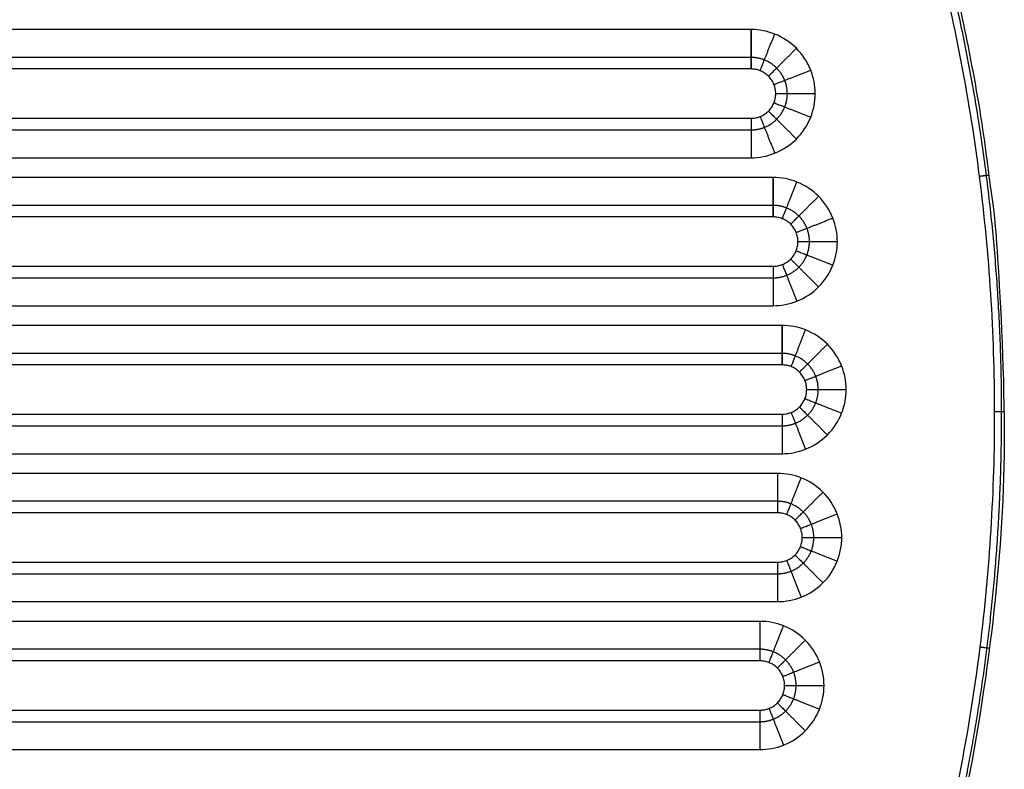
# Model space of a CAD drawing. Header units: millimetres. Extents: x 8795 to 9177, y -191 to 111.
# Tile 11 of 12: x 9078 to 9177, y -36 to 40. Entities that reach past the tile are written whole.
import ezdxf

# ---------------------------------------------------------------- set-up
doc = ezdxf.new("R2010")
doc.units = ezdxf.units.MM
doc.header["$MEASUREMENT"] = 0
doc.layers.add('CONTINUA', color=7, linetype='Continuous', true_color=0x000000)

msp = doc.modelspace()

# ---------------------------------------------------------------- linework, layer by layer
at = {"layer": 'CONTINUA'}
for p, q in [((9151.831, 38.985, -3990.879), (8820.632, 38.985, -3990.879)), ((9151.831, 38.985, -4005.879), (8820.632, 38.985, -4005.879)), ((8820.632, 25.985, -3990.879), (9151.831, 25.985, -3990.879)), ((8820.632, 25.985, -4005.879), (9151.831, 25.985, -4005.879)), ((9154.079, 23.985, -3990.879), (8818.384, 23.985, -3990.879)), ((9154.079, 23.985, -4005.879), (8818.384, 23.985, -4005.879)), ((8818.384, 10.985, -3990.879), (9154.079, 10.985, -3990.879)), ((8818.384, 10.985, -4005.879), (9154.079, 10.985, -4005.879)), ((9154.969, 8.985, -3990.879), (8817.494, 8.985, -3990.879)), ((9154.969, 8.985, -4005.879), (8817.494, 8.985, -4005.879)), ((8817.494, -4.015, -3990.879), (9154.969, -4.015, -3990.879)), ((8817.494, -4.015, -4005.879), (9154.969, -4.015, -4005.879)), ((9154.523, -6.015, -3990.879), (8817.941, -6.015, -3990.879)), ((9154.523, -6.015, -4005.879), (8817.941, -6.015, -4005.879)), ((8817.94, -19.015, -3990.879), (9154.523, -19.015, -3990.879)), ((8817.94, -19.015, -4005.879), (9154.523, -19.015, -4005.879)), ((9152.729, -21.015, -3990.879), (8819.734, -21.015, -3990.879)), ((9152.729, -21.015, -4005.879), (8819.734, -21.015, -4005.879)), ((8819.734, -34.015, -3990.879), (9152.729, -34.015, -3990.879)), ((8819.734, -34.015, -4005.879), (9152.729, -34.015, -4005.879))]:
    msp.add_line(p, q, dxfattribs=at)
for points, weights, degree, knots in [([(9142.116, 110.811, -3991.879), (9177.487, 61.051, -3991.879), (9177.487, 0, -3991.879), (9177.487, -191.256, -3991.879), (8986.232, -191.256, -3991.879), (8794.976, -191.256, -3991.879), (8794.976, 0, -3991.879), (8794.976, 61.051, -3991.879), (8830.348, 110.811, -3991.879)], [1.00022482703, 1.02775268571, 1.16364338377, 0.822820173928, 1.16364344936, 0.822820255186, 1.16364328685, 1.02775268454, 1.00022482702], 2, [0.488709, 0.488709, 0.488709, 119.201011, 119.201011, 416.939551, 416.939551, 714.678021, 714.678021, 833.390358, 833.390358, 833.390358]), ([(9142.116, 110.811, -4004.879), (9177.487, 61.051, -4004.879), (9177.487, 0, -4004.879), (9177.487, -191.256, -4004.879), (8986.232, -191.256, -4004.879), (8794.976, -191.256, -4004.879), (8794.976, 0, -4004.879), (8794.976, 61.051, -4004.879), (8830.348, 110.811, -4004.879)], [1.00022482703, 1.02775268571, 1.16364338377, 0.822820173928, 1.16364344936, 0.822820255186, 1.16364328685, 1.02775268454, 1.00022482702], 2, [0.488709, 0.488709, 0.488709, 119.201011, 119.201011, 416.939551, 416.939551, 714.678021, 714.678021, 833.390358, 833.390358, 833.390358]), ([(9142.116, 110.811, -3998.379), (9177.487, 61.051, -3998.379), (9177.487, 0, -3998.379), (9177.487, -191.256, -3998.379), (8986.232, -191.256, -3998.379), (8794.976, -191.256, -3998.379), (8794.976, 0, -3998.379), (8794.976, 61.051, -3998.379), (8830.348, 110.811, -3998.379)], [1.00022481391, 1.02775265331, 1.16364338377, 0.822820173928, 1.16364344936, 0.822820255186, 1.16364328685, 1.02775265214, 1.00022481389], 2, [-980.831169, -980.831169, -980.831169, -859.984706, -859.984706, -556.893618, -556.893618, -253.802602, -253.802602, -132.956103, -132.956103, -132.956103]), ([(9141.877, 110.641, -3991.172), (9151.122, 97.642, -3991.172), (9162.369, 76.68, -3991.172), (9171.837, 46.832, -3991.172), (9176.181, 23.89, -3991.172), (9177.698, 0.233, -3991.172), (9176.419, -20.491, -3991.172), (9173.612, -37.711, -3991.172), (9169.116, -56.438, -3991.172), (9162.388, -74.883, -3991.172), (9153.427, -92.677, -3991.172), (9145.626, -105.523, -3991.172), (9136.916, -117.617, -3991.172), (9125.913, -130.643, -3991.172), (9112.084, -144.165, -3991.172), (9092.711, -159.238, -3991.172), (9073.407, -170.424, -3991.172), (9055.051, -178.335, -3991.172), (9041.233, -183.063, -3991.172), (9027.276, -186.681, -3991.172), (9013.49, -189.178, -3991.172), (8999.784, -190.642, -3991.172), (8981.714, -191.284, -3991.172), (8963.421, -189.984, -3991.172), (8945.187, -186.681, -3991.172), (8931.23, -183.063, -3991.172), (8917.412, -178.335, -3991.172), (8899.056, -170.424, -3991.172), (8882.874, -161.048, -3991.172), (8868.909, -150.801, -3991.172), (8860.579, -143.935, -3991.172), (8852.651, -136.609, -3991.172), (8840.805, -124.352, -3991.172), (8829.394, -109.734, -3991.172), (8819.037, -92.677, -3991.172), (8812.284, -79.269, -3991.172), (8806.654, -65.505, -3991.172), (8802.201, -51.664, -3991.172), (8798.851, -37.711, -3991.172), (8796.044, -20.491, -3991.172), (8794.765, 0.233, -3991.172), (8796.283, 23.89, -3991.172), (8800.626, 46.832, -3991.172), (8810.094, 76.68, -3991.172), (8821.341, 97.642, -3991.172), (8830.586, 110.641, -3991.172)], [0.853553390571, 0.853553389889, 0.853553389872, 0.853553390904, 0.853553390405, 0.853553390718, 0.853553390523, 0.853553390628, 0.853553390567, 0.853553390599, 0.853553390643, 0.853553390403, 0.853553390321, 0.853553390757, 0.853553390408, 0.853553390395, 0.85355339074, 0.853553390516, 0.85355339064, 0.853553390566, 0.853553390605, 0.853553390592, 0.853553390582, 0.8535533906, 0.85355339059, 0.853553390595, 0.853553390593, 0.853553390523, 0.853553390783, 0.853553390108, 0.853553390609, 0.853553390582, 0.85355339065, 0.853553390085, 0.853553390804, 0.853553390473, 0.853553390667, 0.853553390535, 0.853553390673, 0.853553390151, 0.85355339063, 0.853553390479, 0.853553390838, 0.853553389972, 0.853553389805, 0.853553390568], 3, [0.513881, 0.513881, 0.513881, 0.513881, 48.190147, 71.062629, 93.935112, 117.855406, 141.7757, 155.871978, 169.968256, 199.297847, 214.383214, 229.468582, 244.181882, 258.895183, 280.396141, 301.897099, 332.145904, 346.869636, 361.593369, 375.764529, 389.93569, 403.437615, 416.939541, 443.943385, 458.114543, 472.2857, 487.00943, 501.733159, 531.98196, 542.732438, 553.482916, 564.233394, 574.983872, 604.410472, 619.495841, 634.581209, 649.246006, 663.910804, 678.007083, 692.103363, 716.02366, 739.943957, 762.816439, 785.688921, 833.365184, 833.365184, 833.365184, 833.365184]), ([(9141.877, 110.641, -4005.586), (9151.122, 97.642, -4005.586), (9162.369, 76.68, -4005.586), (9171.837, 46.832, -4005.586), (9176.181, 23.89, -4005.586), (9177.698, 0.233, -4005.586), (9176.419, -20.491, -4005.586), (9173.612, -37.711, -4005.586), (9169.116, -56.438, -4005.586), (9162.388, -74.883, -4005.586), (9153.427, -92.677, -4005.586), (9145.626, -105.523, -4005.586), (9136.916, -117.617, -4005.586), (9125.913, -130.643, -4005.586), (9112.084, -144.165, -4005.586), (9092.711, -159.238, -4005.586), (9073.407, -170.424, -4005.586), (9055.051, -178.335, -4005.586), (9041.233, -183.063, -4005.586), (9027.276, -186.681, -4005.586), (9013.49, -189.178, -4005.586), (8999.784, -190.642, -4005.586), (8981.714, -191.284, -4005.586), (8963.421, -189.984, -4005.586), (8945.187, -186.681, -4005.586), (8931.23, -183.063, -4005.586), (8917.412, -178.335, -4005.586), (8899.056, -170.424, -4005.586), (8882.874, -161.048, -4005.586), (8868.909, -150.801, -4005.586), (8860.579, -143.935, -4005.586), (8852.651, -136.609, -4005.586), (8840.805, -124.352, -4005.586), (8829.394, -109.734, -4005.586), (8819.037, -92.677, -4005.586), (8812.284, -79.269, -4005.586), (8806.654, -65.505, -4005.586), (8802.201, -51.664, -4005.586), (8798.851, -37.711, -4005.586), (8796.044, -20.491, -4005.586), (8794.765, 0.233, -4005.586), (8796.283, 23.89, -4005.586), (8800.626, 46.832, -4005.586), (8810.094, 76.68, -4005.586), (8821.341, 97.642, -4005.586), (8830.586, 110.641, -4005.586)], [0.853553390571, 0.853553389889, 0.853553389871, 0.853553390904, 0.853553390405, 0.853553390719, 0.853553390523, 0.853553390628, 0.853553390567, 0.853553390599, 0.853553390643, 0.853553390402, 0.853553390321, 0.853553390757, 0.853553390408, 0.853553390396, 0.85355339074, 0.853553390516, 0.85355339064, 0.853553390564, 0.853553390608, 0.853553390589, 0.853553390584, 0.853553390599, 0.85355339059, 0.853553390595, 0.853553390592, 0.853553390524, 0.853553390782, 0.853553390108, 0.853553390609, 0.853553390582, 0.853553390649, 0.853553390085, 0.853553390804, 0.853553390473, 0.853553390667, 0.853553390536, 0.853553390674, 0.853553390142, 0.85355339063, 0.853553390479, 0.853553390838, 0.853553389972, 0.853553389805, 0.853553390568], 3, [0.513881, 0.513881, 0.513881, 0.513881, 48.190147, 71.062629, 93.935112, 117.855406, 141.7757, 155.871978, 169.968256, 199.297847, 214.383214, 229.468582, 244.181882, 258.895183, 280.396141, 301.897099, 332.145904, 346.869636, 361.593369, 375.764529, 389.93569, 403.437615, 416.939541, 443.943385, 458.114543, 472.2857, 487.00943, 501.733159, 531.98196, 542.732438, 553.482916, 564.233394, 574.983872, 604.410472, 619.495841, 634.581209, 649.246006, 663.910804, 678.007083, 692.103363, 716.02366, 739.943957, 762.816439, 785.688921, 833.365184, 833.365184, 833.365184, 833.365184]), ([(9151.831, 28.813, -3992.051), (9152.293, 28.813, -3992.051), (9153.254, 28.996, -3992.051), (9154.501, 29.815, -3992.051), (9155.32, 31.062, -3992.051), (9155.591, 32.485, -3992.051), (9155.32, 33.907, -3992.051), (9154.501, 35.154, -3992.051), (9153.254, 35.973, -3992.051), (9152.293, 36.156, -3992.051), (9151.831, 36.156, -3992.051)], [0.853553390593, 0.853553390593, 0.853553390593, 0.853553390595, 0.853553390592, 0.853553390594, 0.853553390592, 0.853553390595, 0.853553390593, 0.853553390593, 0.853553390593], 3, [0, 0, 0, 0, 2.450177, 5.104959, 7.759741, 10.209918, 12.660095, 15.314877, 17.96966, 20.419836, 20.419836, 20.419836, 20.419836]), ([(9151.831, 28.813, -4004.708), (9152.293, 28.813, -4004.708), (9153.254, 28.996, -4004.708), (9154.501, 29.815, -4004.708), (9155.32, 31.062, -4004.708), (9155.591, 32.485, -4004.708), (9155.32, 33.907, -4004.708), (9154.501, 35.154, -4004.708), (9153.254, 35.973, -4004.708), (9152.293, 36.156, -4004.708), (9151.831, 36.156, -4004.708)], [0.853553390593, 0.853553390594, 0.853553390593, 0.853553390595, 0.853553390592, 0.853553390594, 0.853553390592, 0.853553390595, 0.853553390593, 0.853553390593, 0.853553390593], 3, [0, 0, 0, 0, 2.450177, 5.104959, 7.759741, 10.209918, 12.660095, 15.314877, 17.96966, 20.419836, 20.419836, 20.419836, 20.419836]), ([(9151.831, 29.985, -4001.879), (9154.331, 29.985, -4001.879), (9154.331, 32.485, -4001.879), (9154.331, 34.985, -4001.879), (9151.831, 34.985, -4001.879)], [1, 0.707106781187, 1, 0.707106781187, 1], 2, [0, 0, 0, 10.209918, 10.209918, 20.419836, 20.419836, 20.419836]), ([(9151.831, 29.985, -3994.879), (9154.331, 29.985, -3994.879), (9154.331, 32.485, -3994.879), (9154.331, 34.985, -3994.879), (9151.831, 34.985, -3994.879)], [1, 0.707106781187, 1, 0.707106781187, 1], 2, [0.000005, 0.000005, 0.000005, 10.209921, 10.209921, 20.419836, 20.419836, 20.419836]), ([(9151.831, 29.985, -3998.379), (9154.331, 29.985, -3998.379), (9154.331, 32.485, -3998.379), (9154.331, 34.985, -3998.379), (9151.831, 34.985, -3998.379)], [1, 0.707106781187, 1, 0.707106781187, 1], 2, [4128.622064, 4128.622064, 4128.622064, 4132.549055, 4132.549055, 4136.476046, 4136.476046, 4136.476046]), ([(9154.079, 13.813, -3992.051), (9154.541, 13.813, -3992.051), (9155.502, 13.996, -3992.051), (9156.749, 14.815, -3992.051), (9157.568, 16.062, -3992.051), (9157.839, 17.485, -3992.051), (9157.568, 18.907, -3992.051), (9156.749, 20.154, -3992.051), (9155.502, 20.973, -3992.051), (9154.54, 21.156, -3992.051), (9154.079, 21.156, -3992.051)], [0.853553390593, 0.853553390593, 0.853553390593, 0.853553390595, 0.853553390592, 0.853553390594, 0.853553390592, 0.853553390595, 0.853553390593, 0.853553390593, 0.853553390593], 3, [0, 0, 0, 0, 2.450176, 5.104959, 7.759741, 10.209918, 12.660095, 15.314877, 17.969659, 20.419836, 20.419836, 20.419836, 20.419836]), ([(9154.079, 13.813, -4004.708), (9154.541, 13.813, -4004.708), (9155.502, 13.996, -4004.708), (9156.749, 14.815, -4004.708), (9157.568, 16.062, -4004.708), (9157.839, 17.485, -4004.708), (9157.568, 18.907, -4004.708), (9156.749, 20.154, -4004.708), (9155.502, 20.973, -4004.708), (9154.54, 21.156, -4004.708), (9154.079, 21.156, -4004.708)], [0.853553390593, 0.853553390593, 0.853553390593, 0.853553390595, 0.853553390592, 0.853553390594, 0.853553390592, 0.853553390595, 0.853553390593, 0.853553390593, 0.853553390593], 3, [0, 0, 0, 0, 2.450176, 5.104959, 7.759741, 10.209918, 12.660095, 15.314877, 17.969659, 20.419836, 20.419836, 20.419836, 20.419836]), ([(9154.079, 14.985, -4001.879), (9156.579, 14.985, -4001.879), (9156.579, 17.485, -4001.879), (9156.579, 19.985, -4001.879), (9154.079, 19.985, -4001.879)], [1, 0.707106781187, 1, 0.707106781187, 1], 2, [0.000005, 0.000005, 0.000005, 10.209921, 10.209921, 20.419836, 20.419836, 20.419836]), ([(9154.079, 14.985, -3994.879), (9156.579, 14.985, -3994.879), (9156.579, 17.485, -3994.879), (9156.579, 19.985, -3994.879), (9154.079, 19.985, -3994.879)], [1, 0.707106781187, 1, 0.707106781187, 1], 2, [0.000005, 0.000005, 0.000005, 10.209921, 10.209921, 20.419836, 20.419836, 20.419836]), ([(9154.079, 14.985, -3998.379), (9156.579, 14.985, -3998.379), (9156.579, 17.485, -3998.379), (9156.579, 19.985, -3998.379), (9154.079, 19.985, -3998.379)], [1, 0.707106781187, 1, 0.707106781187, 0.999999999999], 2, [9026.692436, 9026.692436, 9026.692436, 9030.619427, 9030.619427, 9034.546418, 9034.546418, 9034.546418]), ([(9154.969, -1.187, -3992.051), (9155.43, -1.187, -3992.051), (9156.392, -1.004, -3992.051), (9157.639, -0.185, -3992.051), (9158.458, 1.062, -3992.051), (9158.729, 2.485, -3992.051), (9158.458, 3.907, -3992.051), (9157.639, 5.154, -3992.051), (9156.392, 5.973, -3992.051), (9155.43, 6.156, -3992.051), (9154.969, 6.156, -3992.051)], [0.853553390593, 0.853553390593, 0.853553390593, 0.853553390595, 0.853553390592, 0.853553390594, 0.853553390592, 0.853553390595, 0.853553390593, 0.853553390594, 0.853553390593], 3, [0.000001, 0.000001, 0.000001, 0.000001, 2.450177, 5.104959, 7.759741, 10.209918, 12.660095, 15.314877, 17.96966, 20.419836, 20.419836, 20.419836, 20.419836]), ([(9154.969, -1.187, -4004.708), (9155.43, -1.187, -4004.708), (9156.392, -1.004, -4004.708), (9157.639, -0.185, -4004.708), (9158.458, 1.062, -4004.708), (9158.729, 2.485, -4004.708), (9158.458, 3.907, -4004.708), (9157.639, 5.154, -4004.708), (9156.392, 5.973, -4004.708), (9155.43, 6.156, -4004.708), (9154.969, 6.156, -4004.708)], [0.853553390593, 0.853553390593, 0.853553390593, 0.853553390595, 0.853553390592, 0.853553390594, 0.853553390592, 0.853553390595, 0.853553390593, 0.853553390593, 0.853553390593], 3, [0, 0, 0, 0, 2.450177, 5.104959, 7.759741, 10.209918, 12.660095, 15.314877, 17.96966, 20.419836, 20.419836, 20.419836, 20.419836]), ([(9154.969, -0.015, -4001.879), (9157.469, -0.015, -4001.879), (9157.469, 2.485, -4001.879), (9157.469, 4.985, -4001.879), (9154.969, 4.985, -4001.879)], [1, 0.707106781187, 1, 0.707106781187, 1], 2, [0.000005, 0.000005, 0.000005, 10.209918, 10.209918, 20.419831, 20.419831, 20.419831]), ([(9154.969, -0.015, -3994.879), (9157.469, -0.015, -3994.879), (9157.469, 2.485, -3994.879), (9157.469, 4.985, -3994.879), (9154.969, 4.985, -3994.879)], [1, 0.707106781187, 1, 0.707106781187, 1], 2, [0, 0, 0, 10.209918, 10.209918, 20.419836, 20.419836, 20.419836]), ([(9154.969, -0.015, -3998.379), (9157.469, -0.015, -3998.379), (9157.469, 2.485, -3998.379), (9157.469, 4.985, -3998.379), (9154.969, 4.985, -3998.379)], [1, 0.707106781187, 1, 0.707106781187, 1], 2, [3450.515004, 3450.515004, 3450.515004, 3454.441995, 3454.441995, 3458.368986, 3458.368986, 3458.368986]), ([(9154.523, -16.187, -3992.051), (9154.984, -16.187, -3992.051), (9155.945, -16.004, -3992.051), (9157.192, -15.185, -3992.051), (9158.011, -13.938, -3992.051), (9158.282, -12.515, -3992.051), (9158.011, -11.093, -3992.051), (9157.192, -9.846, -3992.051), (9155.945, -9.027, -3992.051), (9154.984, -8.844, -3992.051), (9154.523, -8.844, -3992.051)], [0.853553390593, 0.853553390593, 0.853553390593, 0.853553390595, 0.853553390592, 0.853553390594, 0.853553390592, 0.853553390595, 0.853553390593, 0.853553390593, 0.853553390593], 3, [0, 0, 0, 0, 2.450177, 5.104959, 7.759741, 10.209918, 12.660095, 15.314877, 17.96966, 20.419836, 20.419836, 20.419836, 20.419836]), ([(9154.523, -16.187, -4004.708), (9154.984, -16.187, -4004.708), (9155.945, -16.004, -4004.708), (9157.192, -15.185, -4004.708), (9158.011, -13.938, -4004.708), (9158.282, -12.515, -4004.708), (9158.011, -11.093, -4004.708), (9157.192, -9.846, -4004.708), (9155.945, -9.027, -4004.708), (9154.984, -8.844, -4004.708), (9154.523, -8.844, -4004.708)], [0.853553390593, 0.853553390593, 0.853553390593, 0.853553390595, 0.853553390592, 0.853553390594, 0.853553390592, 0.853553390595, 0.853553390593, 0.853553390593, 0.853553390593], 3, [0, 0, 0, 0, 2.450177, 5.104959, 7.759741, 10.209918, 12.660095, 15.314877, 17.96966, 20.419836, 20.419836, 20.419836, 20.419836]), ([(9154.523, -15.015, -4001.879), (9157.023, -15.015, -4001.879), (9157.023, -12.515, -4001.879), (9157.023, -10.015, -4001.879), (9154.523, -10.015, -4001.879)], [1, 0.707106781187, 1, 0.707106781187, 1], 2, [0.000005, 0.000005, 0.000005, 10.209918, 10.209918, 20.419831, 20.419831, 20.419831]), ([(9154.523, -15.015, -3994.879), (9157.023, -15.015, -3994.879), (9157.023, -12.515, -3994.879), (9157.023, -10.015, -3994.879), (9154.523, -10.015, -3994.879)], [1, 0.707106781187, 1, 0.707106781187, 1], 2, [0.000005, 0.000005, 0.000005, 10.209921, 10.209921, 20.419836, 20.419836, 20.419836]), ([(9154.523, -15.015, -3998.379), (9157.023, -15.015, -3998.379), (9157.023, -12.515, -3998.379), (9157.023, -10.015, -3998.379), (9154.523, -10.015, -3998.379)], [1, 0.707106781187, 1, 0.707106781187, 1], 2, [5480.952303, 5480.952303, 5480.952303, 5484.879294, 5484.879294, 5488.806284, 5488.806284, 5488.806284]), ([(9152.729, -31.187, -3992.051), (9153.19, -31.187, -3992.051), (9154.152, -31.004, -3992.051), (9155.399, -30.185, -3992.051), (9156.218, -28.938, -3992.051), (9156.489, -27.515, -3992.051), (9156.218, -26.093, -3992.051), (9155.399, -24.846, -3992.051), (9154.152, -24.027, -3992.051), (9153.19, -23.844, -3992.051), (9152.729, -23.844, -3992.051)], [0.853553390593, 0.853553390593, 0.853553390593, 0.853553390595, 0.853553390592, 0.853553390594, 0.853553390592, 0.853553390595, 0.853553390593, 0.853553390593, 0.853553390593], 3, [0, 0, 0, 0, 2.450177, 5.104959, 7.759741, 10.209918, 12.660095, 15.314877, 17.96966, 20.419836, 20.419836, 20.419836, 20.419836]), ([(9152.729, -31.187, -4004.708), (9153.19, -31.187, -4004.708), (9154.152, -31.004, -4004.708), (9155.399, -30.185, -4004.708), (9156.218, -28.938, -4004.708), (9156.489, -27.515, -4004.708), (9156.218, -26.093, -4004.708), (9155.399, -24.846, -4004.708), (9154.152, -24.027, -4004.708), (9153.19, -23.844, -4004.708), (9152.729, -23.844, -4004.708)], [0.853553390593, 0.853553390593, 0.853553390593, 0.853553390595, 0.853553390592, 0.853553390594, 0.853553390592, 0.853553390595, 0.853553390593, 0.853553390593, 0.853553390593], 3, [0, 0, 0, 0, 2.450177, 5.104959, 7.759741, 10.209918, 12.660095, 15.314877, 17.96966, 20.419837, 20.419837, 20.419837, 20.419837]), ([(9152.729, -30.015, -3994.879), (9155.229, -30.015, -3994.879), (9155.229, -27.515, -3994.879), (9155.229, -25.015, -3994.879), (9152.729, -25.015, -3994.879)], [1, 0.707106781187, 1, 0.707106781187, 1], 2, [0, 0, 0, 10.209916, 10.209916, 20.419831, 20.419831, 20.419831]), ([(9152.729, -30.015, -4001.879), (9155.229, -30.015, -4001.879), (9155.229, -27.515, -4001.879), (9155.229, -25.015, -4001.879), (9152.729, -25.015, -4001.879)], [1, 0.707106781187, 1, 0.707106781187, 1], 2, [0, 0, 0, 10.209916, 10.209916, 20.419831, 20.419831, 20.419831]), ([(9152.729, -30.015, -3998.379), (9155.229, -30.015, -3998.379), (9155.229, -27.515, -3998.379), (9155.229, -25.015, -3998.379), (9152.729, -25.015, -3998.379)], [1, 0.707106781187, 1, 0.707106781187, 1], 2, [2759.856883, 2759.856883, 2759.856883, 2763.783873, 2763.783873, 2767.710864, 2767.710864, 2767.710864])]:
    msp.add_rational_spline(points, weights, degree=degree, knots=knots, dxfattribs=at)
for points, knots in [([(9141.301, 110.231, -3990.879), (9150.511, 97.28, -3990.879), (9161.717, 76.396, -3990.879), (9171.15, 46.659, -3990.879), (9175.477, 23.801, -3990.879), (9176.989, 0.232, -3990.879), (9175.715, -20.415, -3990.879), (9172.918, -37.572, -3990.879), (9168.439, -56.229, -3990.879), (9161.736, -74.606, -3990.879), (9152.808, -92.334, -3990.879), (9145.036, -105.132, -3990.879), (9136.358, -117.181, -3990.879), (9125.396, -130.159, -3990.879), (9111.618, -143.631, -3990.879), (9092.316, -158.648, -3990.879), (9073.084, -169.793, -3990.879), (9054.796, -177.675, -3990.879), (9041.03, -182.385, -3990.879), (9027.124, -185.989, -3990.879), (9013.389, -188.477, -3990.879), (8999.733, -189.936, -3990.879), (8981.731, -190.576, -3990.879), (8963.505, -189.28, -3990.879), (8945.339, -185.989, -3990.879), (8931.434, -182.385, -3990.879), (8917.667, -177.675, -3990.879), (8899.379, -169.793, -3990.879), (8883.257, -160.451, -3990.879), (8869.343, -150.243, -3990.879), (8861.045, -143.402, -3990.879), (8853.146, -136.103, -3990.879), (8844.753, -127.42, -3990.879), (8836.105, -117.181, -3990.879), (8824.487, -101.049, -3990.879), (8814.833, -83.633, -3990.879), (8807.319, -65.262, -3990.879), (8803.602, -53.711, -3990.879), (8801.192, -44.43, -3990.879), (8799.167, -35.251, -3990.879), (8797.39, -24.353, -3990.879), (8796.212, -11.729, -3990.879), (8795.85, 0.232, -3990.879), (8796.241, 12.191, -3990.879), (8797.729, 27.725, -3990.879), (8800.602, 42.907, -3990.879), (8804.778, 57.579, -3990.879), (8809.961, 72.36, -3990.879), (8818.205, 90.3, -3990.879), (8826.608, 103.825, -3990.879), (8831.163, 110.231, -3990.879)], [0.513922, 0.513922, 0.513922, 0.513922, 48.190147, 71.062629, 93.935112, 117.855406, 141.7757, 155.871978, 169.968256, 199.297847, 214.383214, 229.468582, 244.181882, 258.895183, 280.396141, 301.897099, 332.145904, 346.869636, 361.593369, 375.764529, 389.93569, 403.437615, 416.939541, 443.943385, 458.114543, 472.2857, 487.00943, 501.733159, 531.98196, 542.732438, 553.482916, 564.233394, 574.983872, 589.697172, 604.410472, 634.581209, 649.246006, 663.910804, 670.958943, 678.007083, 692.103363, 704.063512, 716.02366, 727.983808, 739.943957, 762.816439, 774.25268, 785.688921, 809.783994, 833.365207, 833.365207, 833.365207, 833.365207]), ([(9141.301, 110.231, -4005.879), (9150.511, 97.28, -4005.879), (9161.717, 76.396, -4005.879), (9171.15, 46.659, -4005.879), (9175.477, 23.801, -4005.879), (9176.989, 0.232, -4005.879), (9175.715, -20.415, -4005.879), (9172.918, -37.572, -4005.879), (9168.439, -56.229, -4005.879), (9161.736, -74.606, -4005.879), (9152.808, -92.334, -4005.879), (9145.036, -105.132, -4005.879), (9136.358, -117.181, -4005.879), (9125.396, -130.159, -4005.879), (9111.618, -143.631, -4005.879), (9092.316, -158.648, -4005.879), (9073.084, -169.793, -4005.879), (9054.796, -177.675, -4005.879), (9041.03, -182.385, -4005.879), (9027.124, -185.989, -4005.879), (9013.389, -188.477, -4005.879), (8999.733, -189.936, -4005.879), (8981.731, -190.576, -4005.879), (8963.505, -189.28, -4005.879), (8945.339, -185.989, -4005.879), (8931.434, -182.385, -4005.879), (8917.667, -177.675, -4005.879), (8899.379, -169.793, -4005.879), (8883.257, -160.451, -4005.879), (8869.343, -150.243, -4005.879), (8861.045, -143.402, -4005.879), (8853.146, -136.103, -4005.879), (8844.753, -127.42, -4005.879), (8836.105, -117.181, -4005.879), (8824.487, -101.049, -4005.879), (8814.833, -83.633, -4005.879), (8807.319, -65.262, -4005.879), (8803.602, -53.711, -4005.879), (8801.192, -44.43, -4005.879), (8799.167, -35.251, -4005.879), (8797.39, -24.353, -4005.879), (8796.212, -11.729, -4005.879), (8795.85, 0.232, -4005.879), (8796.241, 12.191, -4005.879), (8797.729, 27.725, -4005.879), (8800.602, 42.907, -4005.879), (8804.778, 57.579, -4005.879), (8809.961, 72.36, -4005.879), (8818.205, 90.3, -4005.879), (8826.608, 103.825, -4005.879), (8831.163, 110.231, -4005.879)], [0.513922, 0.513922, 0.513922, 0.513922, 48.190147, 71.062629, 93.935112, 117.855406, 141.7757, 155.871978, 169.968256, 199.297847, 214.383214, 229.468582, 244.181882, 258.895183, 280.396141, 301.897099, 332.145904, 346.869636, 361.593369, 375.764529, 389.93569, 403.437615, 416.939541, 443.943385, 458.114543, 472.2857, 487.00943, 501.733159, 531.98196, 542.732438, 553.482916, 564.233394, 574.983872, 589.697172, 604.410472, 634.581209, 649.246006, 663.910804, 670.958943, 678.007083, 692.103363, 704.063512, 716.02366, 727.983808, 739.943957, 762.816439, 774.25268, 785.688921, 809.783994, 833.365207, 833.365207, 833.365207, 833.365207]), ([(9151.831, 25.985, -3990.879), (9152.648, 25.984, -3990.879), (9154.35, 26.309, -3990.879), (9156.557, 27.758, -3990.879), (9158.007, 29.966, -3990.879), (9158.487, 32.485, -3990.879), (9158.007, 35.003, -3990.879), (9156.557, 37.211, -3990.879), (9154.35, 38.66, -3990.879), (9152.648, 38.985, -3990.879), (9151.831, 38.985, -3990.879)], [0, 0, 0, 0, 2.450177, 5.104959, 7.759741, 10.209918, 12.660095, 15.314877, 17.96966, 20.419836, 20.419836, 20.419836, 20.419836]), ([(9151.831, 25.985, -4005.879), (9152.648, 25.984, -4005.879), (9154.35, 26.309, -4005.879), (9156.557, 27.758, -4005.879), (9158.007, 29.966, -4005.879), (9158.487, 32.485, -4005.879), (9158.007, 35.003, -4005.879), (9156.557, 37.211, -4005.879), (9154.35, 38.66, -4005.879), (9152.648, 38.985, -4005.879), (9151.831, 38.985, -4005.879)], [0, 0, 0, 0, 2.450177, 5.104959, 7.759741, 10.209918, 12.660095, 15.314877, 17.96966, 20.419836, 20.419836, 20.419836, 20.419836]), ([(9154.079, 10.985, -3990.879), (9154.896, 10.984, -3990.879), (9156.598, 11.309, -3990.879), (9158.805, 12.758, -3990.879), (9160.255, 14.966, -3990.879), (9160.735, 17.485, -3990.879), (9160.255, 20.003, -3990.879), (9158.805, 22.211, -3990.879), (9156.597, 23.66, -3990.879), (9154.896, 23.985, -3990.879), (9154.079, 23.985, -3990.879)], [0, 0, 0, 0, 2.450176, 5.104959, 7.759741, 10.209918, 12.660095, 15.314877, 17.969659, 20.419836, 20.419836, 20.419836, 20.419836]), ([(9154.079, 10.985, -4005.879), (9154.896, 10.984, -4005.879), (9156.598, 11.309, -4005.879), (9158.805, 12.758, -4005.879), (9160.255, 14.966, -4005.879), (9160.735, 17.485, -4005.879), (9160.255, 20.003, -4005.879), (9158.805, 22.211, -4005.879), (9156.597, 23.66, -4005.879), (9154.896, 23.985, -4005.879), (9154.079, 23.985, -4005.879)], [0, 0, 0, 0, 2.450176, 5.104959, 7.759741, 10.209918, 12.660095, 15.314877, 17.969659, 20.419836, 20.419836, 20.419836, 20.419836]), ([(9154.969, -4.015, -3990.879), (9155.786, -4.016, -3990.879), (9157.487, -3.691, -3990.879), (9159.695, -2.242, -3990.879), (9161.145, -0.034, -3990.879), (9161.625, 2.485, -3990.879), (9161.145, 5.003, -3990.879), (9159.695, 7.211, -3990.879), (9157.487, 8.66, -3990.879), (9155.786, 8.985, -3990.879), (9154.969, 8.985, -3990.879)], [0.000001, 0.000001, 0.000001, 0.000001, 2.450177, 5.104959, 7.759741, 10.209918, 12.660095, 15.314877, 17.96966, 20.419836, 20.419836, 20.419836, 20.419836]), ([(9154.969, -4.015, -4005.879), (9155.786, -4.016, -4005.879), (9157.487, -3.691, -4005.879), (9159.695, -2.242, -4005.879), (9161.145, -0.034, -4005.879), (9161.625, 2.485, -4005.879), (9161.145, 5.003, -4005.879), (9159.695, 7.211, -4005.879), (9157.487, 8.66, -4005.879), (9155.786, 8.985, -4005.879), (9154.969, 8.985, -4005.879)], [0, 0, 0, 0, 2.450177, 5.104959, 7.759741, 10.209918, 12.660095, 15.314877, 17.96966, 20.419836, 20.419836, 20.419836, 20.419836]), ([(9154.523, -19.015, -3990.879), (9155.339, -19.016, -3990.879), (9157.041, -18.691, -3990.879), (9159.249, -17.242, -3990.879), (9160.699, -15.034, -3990.879), (9161.178, -12.515, -3990.879), (9160.699, -9.997, -3990.879), (9159.249, -7.789, -3990.879), (9157.041, -6.34, -3990.879), (9155.339, -6.015, -3990.879), (9154.523, -6.015, -3990.879)], [0, 0, 0, 0, 2.450177, 5.104959, 7.759741, 10.209918, 12.660095, 15.314877, 17.96966, 20.419836, 20.419836, 20.419836, 20.419836]), ([(9154.523, -19.015, -4005.879), (9155.339, -19.016, -4005.879), (9157.041, -18.691, -4005.879), (9159.249, -17.242, -4005.879), (9160.699, -15.034, -4005.879), (9161.178, -12.515, -4005.879), (9160.699, -9.997, -4005.879), (9159.249, -7.789, -4005.879), (9157.041, -6.34, -4005.879), (9155.339, -6.015, -4005.879), (9154.523, -6.015, -4005.879)], [0, 0, 0, 0, 2.450177, 5.104959, 7.759741, 10.209918, 12.660095, 15.314877, 17.96966, 20.419836, 20.419836, 20.419836, 20.419836]), ([(9152.729, -34.015, -3990.879), (9153.546, -34.016, -3990.879), (9155.247, -33.691, -3990.879), (9157.455, -32.242, -3990.879), (9158.905, -30.034, -3990.879), (9159.385, -27.515, -3990.879), (9158.905, -24.997, -3990.879), (9157.455, -22.789, -3990.879), (9155.247, -21.34, -3990.879), (9153.546, -21.015, -3990.879), (9152.729, -21.015, -3990.879)], [0, 0, 0, 0, 2.450177, 5.104959, 7.759741, 10.209918, 12.660095, 15.314877, 17.96966, 20.419836, 20.419836, 20.419836, 20.419836]), ([(9152.729, -34.015, -4005.879), (9153.546, -34.016, -4005.879), (9155.247, -33.691, -4005.879), (9157.455, -32.242, -4005.879), (9158.905, -30.034, -4005.879), (9159.385, -27.515, -4005.879), (9158.905, -24.997, -4005.879), (9157.455, -22.789, -4005.879), (9155.247, -21.34, -4005.879), (9153.546, -21.015, -4005.879), (9152.729, -21.015, -4005.879)], [0, 0, 0, 0, 2.450177, 5.104959, 7.759741, 10.209918, 12.660095, 15.314877, 17.96966, 20.419837, 20.419837, 20.419837, 20.419837])]:
    msp.add_open_spline(points, degree=3, knots=knots, dxfattribs=at)
for points, weights in [([(9151.831, 38.985, -3990.879), (9151.831, 34.985, -3990.879), (9151.831, 34.985, -3994.879)], [1, 0.707106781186, 1]), ([(9151.831, 34.985, -4001.879), (9151.831, 34.985, -4005.879), (9151.831, 38.985, -4005.879)], [1, 0.707106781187, 1]), ([(9152.752, 34.809, -3994.879), (9152.752, 34.809, -3990.879), (9154.224, 38.528, -3990.879)], [1, 0.707106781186, 1]), ([(9152.752, 34.809, -4001.879), (9152.752, 34.809, -4005.879), (9154.224, 38.528, -4005.879)], [1, 0.707106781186, 1]), ([(9153.599, 34.252, -3994.879), (9153.599, 34.252, -3990.879), (9156.428, 37.081, -3990.879)], [1, 0.707106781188, 1]), ([(9153.599, 34.252, -4001.879), (9153.599, 34.252, -4005.879), (9156.428, 37.081, -4005.879)], [1, 0.707106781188, 1]), ([(9154.156, 33.405, -3994.879), (9154.156, 33.405, -3990.879), (9157.875, 34.877, -3990.879)], [1, 0.707106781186, 1]), ([(9154.156, 33.405, -4001.879), (9154.156, 33.405, -4005.879), (9157.875, 34.877, -4005.879)], [1, 0.707106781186, 1]), ([(9154.331, 32.485, -3994.879), (9154.331, 32.485, -3990.879), (9158.332, 32.485, -3990.879)], [1, 0.707106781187, 1]), ([(9154.331, 32.485, -4001.879), (9154.331, 32.485, -4005.879), (9158.332, 32.485, -4005.879)], [1, 0.707106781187, 1]), ([(9154.156, 31.564, -3994.879), (9154.156, 31.564, -3990.879), (9157.875, 30.092, -3990.879)], [1, 0.707106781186, 1]), ([(9154.156, 31.564, -4001.879), (9154.156, 31.564, -4005.879), (9157.875, 30.092, -4005.879)], [1, 0.707106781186, 1]), ([(9151.831, 29.985, -3994.879), (9151.831, 29.985, -3990.879), (9151.831, 25.985, -3990.879)], [1, 0.707106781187, 1]), ([(9151.831, 29.985, -4001.879), (9151.831, 29.985, -4005.879), (9151.831, 25.985, -4005.879)], [1, 0.707106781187, 1]), ([(9152.752, 30.16, -3994.879), (9152.752, 30.16, -3990.879), (9154.224, 26.441, -3990.879)], [1, 0.707106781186, 1]), ([(9152.752, 30.16, -4001.879), (9152.752, 30.16, -4005.879), (9154.224, 26.441, -4005.879)], [1, 0.707106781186, 1]), ([(9153.599, 30.717, -3994.879), (9153.599, 30.717, -3990.879), (9156.428, 27.888, -3990.879)], [1, 0.707106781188, 1]), ([(9153.599, 30.717, -4001.879), (9153.599, 30.717, -4005.879), (9156.428, 27.888, -4005.879)], [1, 0.707106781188, 1]), ([(9154.079, 19.985, -3994.879), (9154.079, 19.985, -3990.879), (9154.079, 23.985, -3990.879)], [1, 0.707106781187, 1]), ([(9154.079, 23.985, -4005.879), (9154.079, 19.985, -4005.879), (9154.079, 19.985, -4001.879)], [1, 0.707106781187, 1]), ([(9175.949, 24.214, -3991.879), (9175.949, 24.214, -3990.879), (9174.957, 24.087, -3990.879)], [1, 0.707106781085, 1]), ([(9175.949, 24.214, -4004.879), (9175.949, 24.214, -4005.879), (9174.957, 24.087, -4005.879)], [1, 0.707106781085, 1]), ([(9154.999, 19.809, -3994.879), (9154.999, 19.809, -3990.879), (9156.472, 23.528, -3990.879)], [1, 0.707106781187, 1]), ([(9154.999, 19.809, -4001.879), (9154.999, 19.809, -4005.879), (9156.472, 23.528, -4005.879)], [1, 0.707106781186, 1]), ([(9155.847, 19.252, -3994.879), (9155.847, 19.252, -3990.879), (9158.676, 22.081, -3990.879)], [1, 0.707106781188, 1]), ([(9155.847, 19.252, -4001.879), (9155.847, 19.252, -4005.879), (9158.676, 22.081, -4005.879)], [1, 0.707106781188, 1]), ([(9156.404, 18.405, -3994.879), (9156.404, 18.405, -3990.879), (9160.123, 19.877, -3990.879)], [1, 0.707106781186, 1]), ([(9156.404, 18.405, -4001.879), (9156.404, 18.405, -4005.879), (9160.123, 19.877, -4005.879)], [1, 0.707106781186, 1]), ([(9156.579, 17.485, -3994.879), (9156.579, 17.485, -3990.879), (9160.579, 17.485, -3990.879)], [1, 0.707106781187, 1]), ([(9156.579, 17.485, -4001.879), (9156.579, 17.485, -4005.879), (9160.579, 17.485, -4005.879)], [1, 0.707106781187, 1]), ([(9156.404, 16.564, -3994.879), (9156.404, 16.564, -3990.879), (9160.123, 15.092, -3990.879)], [1, 0.707106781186, 1]), ([(9156.404, 16.564, -4001.879), (9156.404, 16.564, -4005.879), (9160.123, 15.092, -4005.879)], [1, 0.707106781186, 1]), ([(9154.079, 14.985, -3994.879), (9154.079, 14.985, -3990.879), (9154.079, 10.985, -3990.879)], [1, 0.707106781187, 1]), ([(9154.079, 14.985, -4001.879), (9154.079, 14.985, -4005.879), (9154.079, 10.985, -4005.879)], [1, 0.707106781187, 1]), ([(9154.079, 14.985, -3994.879), (9154.079, 14.985, -3990.879), (9154.079, 10.985, -3990.879)], [1, 0.707106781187, 1]), ([(9154.079, 14.985, -4001.879), (9154.079, 14.985, -4005.879), (9154.079, 10.985, -4005.879)], [1, 0.707106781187, 1]), ([(9154.999, 15.16, -3994.879), (9154.999, 15.16, -3990.879), (9156.472, 11.441, -3990.879)], [1, 0.707106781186, 1]), ([(9154.999, 15.16, -4001.879), (9154.999, 15.16, -4005.879), (9156.472, 11.441, -4005.879)], [1, 0.707106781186, 1]), ([(9155.847, 15.717, -3994.879), (9155.847, 15.717, -3990.879), (9158.676, 12.888, -3990.879)], [1, 0.707106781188, 1]), ([(9155.847, 15.717, -4001.879), (9155.847, 15.717, -4005.879), (9158.676, 12.888, -4005.879)], [1, 0.707106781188, 1]), ([(9154.969, 8.985, -4005.879), (9154.969, 4.985, -4005.879), (9154.969, 4.985, -4001.879)], [1, 0.707106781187, 1]), ([(9154.969, 4.985, -3994.879), (9154.969, 4.985, -3990.879), (9154.969, 8.985, -3990.879)], [1, 0.707106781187, 1]), ([(9155.889, 4.809, -3994.879), (9155.889, 4.809, -3990.879), (9157.362, 8.528, -3990.879)], [1, 0.707106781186, 1]), ([(9155.889, 4.809, -4001.879), (9155.889, 4.809, -4005.879), (9157.362, 8.528, -4005.879)], [1, 0.707106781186, 1]), ([(9156.737, 4.252, -3994.879), (9156.737, 4.252, -3990.879), (9159.566, 7.081, -3990.879)], [1, 0.707106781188, 1]), ([(9156.737, 4.252, -4001.879), (9156.737, 4.252, -4005.879), (9159.566, 7.081, -4005.879)], [1, 0.707106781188, 1]), ([(9157.294, 3.405, -3994.879), (9157.294, 3.405, -3990.879), (9161.013, 4.877, -3990.879)], [1, 0.707106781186, 1]), ([(9157.294, 3.405, -4001.879), (9157.294, 3.405, -4005.879), (9161.013, 4.877, -4005.879)], [1, 0.707106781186, 1]), ([(9157.469, 2.485, -3994.879), (9157.469, 2.485, -3990.879), (9161.469, 2.485, -3990.879)], [1, 0.707106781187, 1]), ([(9157.469, 2.485, -4001.879), (9157.469, 2.485, -4005.879), (9161.469, 2.485, -4005.879)], [1, 0.707106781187, 1]), ([(9157.294, 1.564, -3994.879), (9157.294, 1.564, -3990.879), (9161.013, 0.092, -3990.879)], [1, 0.707106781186, 1]), ([(9157.294, 1.564, -4001.879), (9157.294, 1.564, -4005.879), (9161.013, 0.092, -4005.879)], [1, 0.707106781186, 1]), ([(9155.889, 0.16, -3994.879), (9155.889, 0.16, -3990.879), (9157.362, -3.559, -3990.879)], [1, 0.707106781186, 1]), ([(9155.889, 0.16, -4001.879), (9155.889, 0.16, -4005.879), (9157.362, -3.559, -4005.879)], [1, 0.707106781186, 1]), ([(9156.737, 0.717, -3994.879), (9156.737, 0.717, -3990.879), (9159.566, -2.112, -3990.879)], [1, 0.707106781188, 1]), ([(9156.737, 0.717, -4001.879), (9156.737, 0.717, -4005.879), (9159.566, -2.112, -4005.879)], [1, 0.707106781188, 1]), ([(9177.487, 0.233, -3991.879), (9177.487, 0.233, -3990.879), (9176.487, 0.231, -3990.879)], [1, 0.707106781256, 1]), ([(9177.487, 0.233, -4004.879), (9177.487, 0.233, -4005.879), (9176.487, 0.231, -4005.879)], [1, 0.707106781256, 1]), ([(9154.969, -0.015, -3994.879), (9154.969, -0.015, -3990.879), (9154.969, -4.015, -3990.879)], [1, 0.707106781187, 1]), ([(9154.969, -0.015, -4001.879), (9154.969, -0.015, -4005.879), (9154.969, -4.015, -4005.879)], [1, 0.707106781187, 1]), ([(9154.523, -6.015, -3990.879), (9154.523, -10.015, -3990.879), (9154.523, -10.015, -3994.879)], [1, 0.707106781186, 1]), ([(9154.523, -6.015, -4005.879), (9154.523, -10.015, -4005.879), (9154.523, -10.015, -4001.879)], [1, 0.707106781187, 1]), ([(9155.443, -10.191, -3994.879), (9155.443, -10.191, -3990.879), (9156.915, -6.472, -3990.879)], [1, 0.707106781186, 1]), ([(9155.443, -10.191, -4001.879), (9155.443, -10.191, -4005.879), (9156.915, -6.472, -4005.879)], [1, 0.707106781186, 1]), ([(9156.291, -10.748, -3994.879), (9156.291, -10.748, -3990.879), (9159.119, -7.919, -3990.879)], [1, 0.707106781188, 1]), ([(9156.291, -10.748, -4001.879), (9156.291, -10.748, -4005.879), (9159.119, -7.919, -4005.879)], [1, 0.707106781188, 1]), ([(9156.847, -11.595, -3994.879), (9156.847, -11.595, -3990.879), (9160.567, -10.123, -3990.879)], [1, 0.707106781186, 1]), ([(9156.847, -11.595, -4001.879), (9156.847, -11.595, -4005.879), (9160.567, -10.123, -4005.879)], [1, 0.707106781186, 1]), ([(9157.023, -12.515, -3994.879), (9157.023, -12.515, -3990.879), (9161.023, -12.515, -3990.879)], [1, 0.707106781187, 1]), ([(9157.023, -12.515, -4001.879), (9157.023, -12.515, -4005.879), (9161.023, -12.515, -4005.879)], [1, 0.707106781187, 1]), ([(9156.847, -13.436, -3994.879), (9156.847, -13.436, -3990.879), (9160.567, -14.908, -3990.879)], [1, 0.707106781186, 1]), ([(9156.847, -13.436, -4001.879), (9156.847, -13.436, -4005.879), (9160.567, -14.908, -4005.879)], [1, 0.707106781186, 1]), ([(9155.443, -14.84, -3994.879), (9155.443, -14.84, -3990.879), (9156.915, -18.559, -3990.879)], [1, 0.707106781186, 1]), ([(9155.443, -14.84, -4001.879), (9155.443, -14.84, -4005.879), (9156.915, -18.559, -4005.879)], [1, 0.707106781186, 1]), ([(9156.291, -14.283, -3994.879), (9156.291, -14.283, -3990.879), (9159.119, -17.112, -3990.879)], [1, 0.707106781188, 1]), ([(9156.291, -14.283, -4001.879), (9156.291, -14.283, -4005.879), (9159.119, -17.112, -4005.879)], [1, 0.707106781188, 1]), ([(9154.523, -15.015, -3994.879), (9154.523, -15.015, -3990.879), (9154.523, -19.015, -3990.879)], [1, 0.707106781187, 1]), ([(9154.523, -15.015, -4001.879), (9154.523, -15.015, -4005.879), (9154.523, -19.015, -4005.879)], [1, 0.707106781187, 1]), ([(9152.729, -21.015, -3990.879), (9152.729, -25.015, -3990.879), (9152.729, -25.015, -3994.879)], [1, 0.707106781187, 1]), ([(9152.729, -21.015, -4005.879), (9152.729, -25.015, -4005.879), (9152.729, -25.015, -4001.879)], [1, 0.707106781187, 1]), ([(9153.649, -25.191, -3994.879), (9153.649, -25.191, -3990.879), (9155.122, -21.472, -3990.879)], [1, 0.707106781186, 1]), ([(9153.649, -25.191, -4001.879), (9153.649, -25.191, -4005.879), (9155.122, -21.472, -4005.879)], [1, 0.707106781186, 1]), ([(9154.497, -25.748, -3994.879), (9154.497, -25.748, -3990.879), (9157.326, -22.919, -3990.879)], [1, 0.707106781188, 1]), ([(9154.497, -25.748, -4001.879), (9154.497, -25.748, -4005.879), (9157.326, -22.919, -4005.879)], [1, 0.707106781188, 1]), ([(9176.007, -23.752, -3991.879), (9176.007, -23.752, -3990.879), (9175.015, -23.628, -3990.879)], [1, 0.70710678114, 1]), ([(9176.007, -23.752, -4004.879), (9176.007, -23.752, -4005.879), (9175.015, -23.628, -4005.879)], [1, 0.70710678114, 1]), ([(9155.054, -26.595, -3994.879), (9155.054, -26.595, -3990.879), (9158.773, -25.123, -3990.879)], [1, 0.707106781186, 1]), ([(9155.054, -26.595, -4001.879), (9155.054, -26.595, -4005.879), (9158.773, -25.123, -4005.879)], [1, 0.707106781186, 1]), ([(9155.229, -27.515, -3994.879), (9155.229, -27.515, -3990.879), (9159.229, -27.515, -3990.879)], [1, 0.707106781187, 1]), ([(9155.229, -27.515, -4001.879), (9155.229, -27.515, -4005.879), (9159.229, -27.515, -4005.879)], [1, 0.707106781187, 1]), ([(9155.054, -28.436, -3994.879), (9155.054, -28.436, -3990.879), (9158.773, -29.908, -3990.879)], [1, 0.707106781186, 1]), ([(9155.054, -28.436, -4001.879), (9155.054, -28.436, -4005.879), (9158.773, -29.908, -4005.879)], [1, 0.707106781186, 1]), ([(9153.649, -29.84, -3994.879), (9153.649, -29.84, -3990.879), (9155.122, -33.559, -3990.879)], [1, 0.707106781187, 1]), ([(9153.649, -29.84, -4001.879), (9153.649, -29.84, -4005.879), (9155.122, -33.559, -4005.879)], [1, 0.707106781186, 1]), ([(9154.497, -29.283, -3994.879), (9154.497, -29.283, -3990.879), (9157.326, -32.112, -3990.879)], [1, 0.707106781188, 1]), ([(9154.497, -29.283, -4001.879), (9154.497, -29.283, -4005.879), (9157.326, -32.112, -4005.879)], [1, 0.707106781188, 1]), ([(9152.729, -30.015, -3994.879), (9152.729, -30.015, -3990.879), (9152.729, -34.015, -3990.879)], [1, 0.707106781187, 1]), ([(9152.729, -30.015, -4001.879), (9152.729, -30.015, -4005.879), (9152.729, -34.015, -4005.879)], [1, 0.707106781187, 1])]:
    msp.add_rational_spline(points, weights, degree=2, dxfattribs=at)
for points in [[(9151.831, 36.156, -3992.051), (8986.232, 36.156, -3992.051), (8820.632, 36.156, -3992.051)], [(9151.831, 36.156, -4004.708), (8986.232, 36.156, -4004.708), (8820.632, 36.156, -4004.708)], [(9151.831, 34.985, -3994.879), (8986.232, 34.985, -3994.879), (8820.632, 34.985, -3994.879)], [(9151.831, 34.985, -4001.879), (8986.232, 34.985, -4001.879), (8820.632, 34.985, -4001.879)], [(9151.831, 34.985, -3998.379), (8986.232, 34.985, -3998.379), (8820.632, 34.985, -3998.379)], [(9151.831, 34.985, -3994.879), (9151.831, 34.985, -3998.379), (9151.831, 34.985, -4001.879)], [(9154.331, 32.485, -3994.879), (9154.331, 32.485, -3998.379), (9154.331, 32.485, -4001.879)], [(8820.632, 29.985, -3994.879), (8986.232, 29.985, -3994.879), (9151.831, 29.985, -3994.879)], [(8820.632, 29.985, -4001.879), (8986.232, 29.985, -4001.879), (9151.831, 29.985, -4001.879)], [(8820.632, 29.985, -3998.379), (8986.232, 29.985, -3998.379), (9151.831, 29.985, -3998.379)], [(9151.831, 29.985, -3994.879), (9151.831, 29.985, -3998.379), (9151.831, 29.985, -4001.879)], [(8820.632, 28.813, -3992.051), (8986.232, 28.813, -3992.051), (9151.831, 28.813, -3992.051)], [(8820.632, 28.813, -4004.708), (8986.232, 28.813, -4004.708), (9151.831, 28.813, -4004.708)], [(9154.079, 21.156, -3992.051), (8986.232, 21.156, -3992.051), (8818.384, 21.156, -3992.051)], [(9154.079, 21.156, -4004.708), (8986.232, 21.156, -4004.708), (8818.384, 21.156, -4004.708)], [(9154.079, 19.985, -3994.879), (8986.232, 19.985, -3994.879), (8818.384, 19.985, -3994.879)], [(9154.079, 19.985, -4001.879), (8986.232, 19.985, -4001.879), (8818.384, 19.985, -4001.879)], [(9154.079, 19.985, -3998.379), (8986.232, 19.985, -3998.379), (8818.384, 19.985, -3998.379)], [(9154.079, 19.985, -3994.879), (9154.079, 19.985, -3998.379), (9154.079, 19.985, -4001.879)], [(9156.579, 17.485, -3994.879), (9156.579, 17.485, -3998.379), (9156.579, 17.485, -4001.879)], [(8818.384, 14.985, -3994.879), (8986.232, 14.985, -3994.879), (9154.079, 14.985, -3994.879)], [(8818.384, 14.985, -4001.879), (8986.232, 14.985, -4001.879), (9154.079, 14.985, -4001.879)], [(8818.384, 14.985, -3998.379), (8986.232, 14.985, -3998.379), (9154.079, 14.985, -3998.379)], [(9154.079, 14.985, -3994.879), (9154.079, 14.985, -3998.379), (9154.079, 14.985, -4001.879)], [(8818.384, 13.813, -3992.051), (8986.232, 13.813, -3992.051), (9154.079, 13.813, -3992.051)], [(8818.384, 13.813, -4004.708), (8986.232, 13.813, -4004.708), (9154.079, 13.813, -4004.708)], [(9154.969, 6.156, -3992.051), (8986.232, 6.156, -3992.051), (8817.494, 6.156, -3992.051)], [(9154.969, 6.156, -4004.708), (8986.232, 6.156, -4004.708), (8817.494, 6.156, -4004.708)], [(9154.969, 4.985, -3994.879), (8986.232, 4.985, -3994.879), (8817.494, 4.985, -3994.879)], [(9154.969, 4.985, -4001.879), (8986.232, 4.985, -4001.879), (8817.494, 4.985, -4001.879)], [(9154.969, 4.985, -3998.379), (8986.232, 4.985, -3998.379), (8817.494, 4.985, -3998.379)], [(9154.969, 4.985, -3994.879), (9154.969, 4.985, -3998.379), (9154.969, 4.985, -4001.879)], [(9157.469, 2.485, -3994.879), (9157.469, 2.485, -3998.379), (9157.469, 2.485, -4001.879)], [(8817.494, -0.015, -3994.879), (8986.232, -0.015, -3994.879), (9154.969, -0.015, -3994.879)], [(8817.494, -0.015, -4001.879), (8986.232, -0.015, -4001.879), (9154.969, -0.015, -4001.879)], [(8817.494, -0.015, -3998.379), (8986.232, -0.015, -3998.379), (9154.969, -0.015, -3998.379)], [(9154.969, -0.015, -3994.879), (9154.969, -0.015, -3998.379), (9154.969, -0.015, -4001.879)], [(9177.487, 0, -3991.879), (9177.487, 0, -3998.379), (9177.487, 0, -4004.879)], [(8817.494, -1.187, -3992.051), (8986.232, -1.187, -3992.051), (9154.969, -1.187, -3992.051)], [(8817.494, -1.187, -4004.708), (8986.232, -1.187, -4004.708), (9154.969, -1.187, -4004.708)], [(9154.523, -8.844, -3992.051), (8986.232, -8.844, -3992.051), (8817.941, -8.844, -3992.051)], [(9154.523, -8.844, -4004.708), (8986.232, -8.844, -4004.708), (8817.941, -8.844, -4004.708)], [(9154.523, -10.015, -4001.879), (8986.232, -10.015, -4001.879), (8817.941, -10.015, -4001.879)], [(9154.523, -10.015, -3994.879), (8986.232, -10.015, -3994.879), (8817.941, -10.015, -3994.879)], [(9154.523, -10.015, -3998.379), (8986.232, -10.015, -3998.379), (8817.941, -10.015, -3998.379)], [(9154.523, -10.015, -3994.879), (9154.523, -10.015, -3998.379), (9154.523, -10.015, -4001.879)], [(9157.023, -12.515, -3994.879), (9157.023, -12.515, -3998.379), (9157.023, -12.515, -4001.879)], [(8817.94, -15.015, -4001.879), (8986.232, -15.015, -4001.879), (9154.523, -15.015, -4001.879)], [(8817.94, -15.015, -3994.879), (8986.232, -15.015, -3994.879), (9154.523, -15.015, -3994.879)], [(8817.94, -15.015, -3998.379), (8986.232, -15.015, -3998.379), (9154.523, -15.015, -3998.379)], [(9154.523, -15.015, -3994.879), (9154.523, -15.015, -3998.379), (9154.523, -15.015, -4001.879)], [(8817.94, -16.187, -3992.051), (8986.232, -16.187, -3992.051), (9154.523, -16.187, -3992.051)], [(8817.94, -16.187, -4004.708), (8986.232, -16.187, -4004.708), (9154.523, -16.187, -4004.708)], [(9152.729, -23.844, -3992.051), (8986.232, -23.844, -3992.051), (8819.734, -23.844, -3992.051)], [(9152.729, -23.844, -4004.708), (8986.232, -23.844, -4004.708), (8819.734, -23.844, -4004.708)], [(9152.729, -25.015, -4001.879), (8986.232, -25.015, -4001.879), (8819.734, -25.015, -4001.879)], [(9152.729, -25.015, -3994.879), (8986.232, -25.015, -3994.879), (8819.734, -25.015, -3994.879)], [(9152.729, -25.015, -3998.379), (8986.232, -25.015, -3998.379), (8819.734, -25.015, -3998.379)], [(9152.729, -25.015, -3994.879), (9152.729, -25.015, -3998.379), (9152.729, -25.015, -4001.879)], [(9155.229, -27.515, -3994.879), (9155.229, -27.515, -3998.379), (9155.229, -27.515, -4001.879)], [(8819.734, -30.015, -4001.879), (8986.232, -30.015, -4001.879), (9152.729, -30.015, -4001.879)], [(8819.734, -30.015, -3994.879), (8986.232, -30.015, -3994.879), (9152.729, -30.015, -3994.879)], [(8819.734, -30.015, -3998.379), (8986.232, -30.015, -3998.379), (9152.729, -30.015, -3998.379)], [(9152.729, -30.015, -3994.879), (9152.729, -30.015, -3998.379), (9152.729, -30.015, -4001.879)], [(8819.734, -31.187, -3992.051), (8986.232, -31.187, -3992.051), (9152.729, -31.187, -3992.051)], [(8819.734, -31.187, -4004.708), (8986.232, -31.187, -4004.708), (9152.729, -31.187, -4004.708)]]:
    msp.add_open_spline(points, degree=2, dxfattribs=at)

doc.saveas('drawing.dxf')
